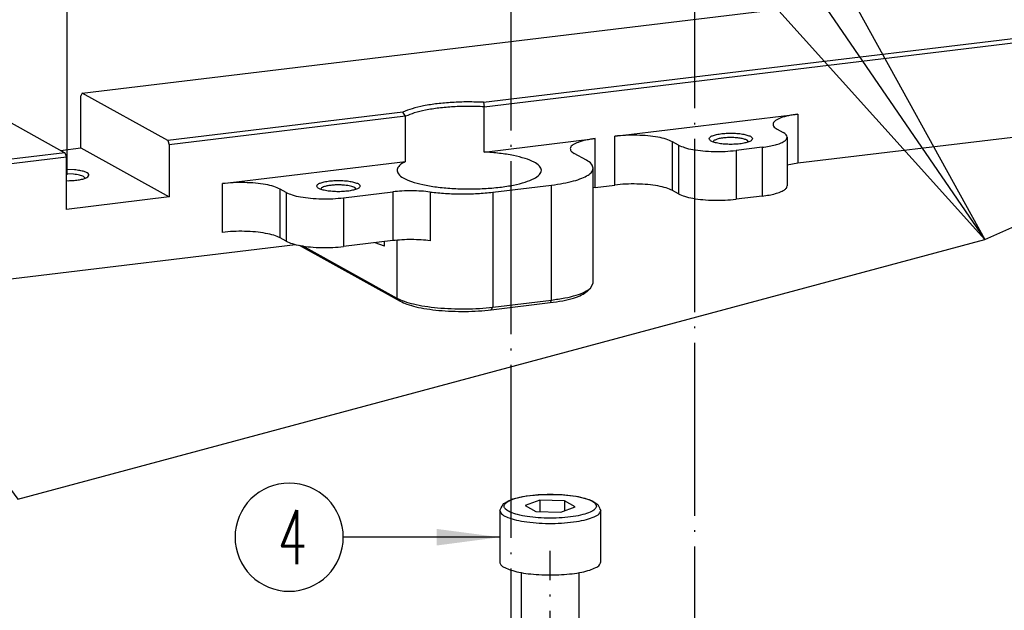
# Model space of a CAD drawing. Header units: inches. Extents: x -399 to 442, y -299 to 295.
# Tile 39 of 138: x -116 to -61, y 96 to 128. Entities that reach past the tile are written whole.
import ezdxf

# ---------------------------------------------------------------- set-up
doc = ezdxf.new("R2010")
doc.units = ezdxf.units.IN
doc.linetypes.add('DOT_CENTER', pattern=[14, 12, -1, 0, -1])
doc.layers.add('1', color=7, linetype='Continuous')
doc.styles.add('CONVERTER_13', font='txt.shx', dxfattribs={"width": 0.63})
doc.dimstyles.get("Standard").update_dxf_attribs({"dimtxt": 0.18, "dimasz": 0.18, "dimexe": 0.18, "dimexo": 0.0625, "dimgap": 0.09, "dimtad": 0, "dimtih": 1, "dimtoh": 1, "dimdec": 4, "dimzin": 0, "dimdsep": 46, "dimtxsty": 'Standard', "dimcen": 0.09, "dimadec": 0, "dimazin": 0, "dimtfac": 1, "dimtdec": 4, "dimtofl": 0, "dimtmove": 0, "dimatfit": 3, "dimfxl": 1, "dimtolj": 1, "dimtzin": 0, "dimarcsym": 0})

# ---------------------------------------------------------------- blocks, each defined once
blk = doc.blocks.new('0515-0488_5__8', base_point=(-111.527, 114.637))
at = {"color": 7, "linetype": 'Continuous'}
for p, q in [((-111.157, 126.904), (-110.93, 127.026)), ((-110.93, 127.026), (-110.747, 127.105)), ((-110.747, 127.105), (-110.621, 127.167)), ((-110.621, 127.167), (-109.685, 127.374)), ((-108.759, 127.068), (-109.753, 126.701)), ((-109.685, 127.374), (-108.547, 127.48)), ((-107.034, 127.029), (-108.759, 127.068)), ((-108.759, 127.068), (-108.759, 126.289)), ((-108.547, 127.48), (-107.343, 127.472)), ((-107.343, 127.472), (-106.225, 127.351)), ((-107.034, 127.029), (-107.034, 126.352)), ((-106.302, 126.623), (-107.034, 127.029)), ((-106.225, 127.351), (-105.325, 127.131)), ((-105.325, 127.131), (-105.119, 127.026)), ((-105.119, 127.026), (-104.728, 126.777)), ((-111.527, 126.372), (-111.456, 126.49)), ((-111.527, 126.372), (-111.527, 122.798)), ((-111.456, 126.49), (-111.434, 126.559)), ((-111.434, 126.559), (-111.359, 126.668)), ((-111.359, 126.668), (-111.263, 126.839)), ((-111.263, 126.839), (-111.157, 126.904)), ((-109.753, 126.701), (-109.021, 126.295)), ((-109.021, 126.295), (-107.295, 126.256)), ((-107.295, 126.256), (-106.302, 126.623)), ((-104.728, 126.777), (-104.62, 126.559)), ((-104.62, 126.559), (-104.599, 126.46)), ((-104.599, 126.46), (-104.527, 126.372)), ((-104.527, 122.798), (-104.527, 126.372)), ((-110.027, 115.409), (-110.027, 122.073)), ((-106.027, 115.409), (-106.027, 122.07)), ((-106.101, 115.27), (-106.027, 115.409)), ((-109.954, 115.27), (-109.617, 114.957)), ((-106.101, 115.27), (-106.438, 114.957))]:
    blk.add_line(p, q, dxfattribs=at)
at = {"color": 1, "linetype": 'Continuous'}
for points, knots in [([(-104.827, 126.662), (-104.858, 126.739), (-104.935, 126.936), (-105.311, 127.107), (-105.803, 127.273), (-106.461, 127.394), (-107.216, 127.473), (-108.028, 127.499), (-108.839, 127.473), (-109.596, 127.394), (-110.248, 127.273), (-110.754, 127.107), (-111.098, 126.936), (-111.278, 126.662), (-111.098, 126.388), (-110.754, 126.218), (-110.248, 126.052), (-109.596, 125.931), (-108.839, 125.851), (-108.028, 125.825), (-107.216, 125.851), (-106.461, 125.931), (-105.803, 126.052), (-105.311, 126.218), (-104.935, 126.388), (-104.858, 126.585), (-104.827, 126.662)], [0, 0, 0, 0, 0.240498, 0.617454, 1.154144, 1.829828, 2.60603, 3.434731, 4.263433, 5.039635, 5.715319, 6.252009, 6.628965, 6.869463, 7.109961, 7.486917, 8.023607, 8.699291, 9.475493, 10.304194, 11.132896, 11.909098, 12.584782, 13.121472, 13.498428, 13.738926, 13.738926, 13.738926, 13.738926]), ([(-111.52, 126.312), (-111.467, 126.23), (-111.333, 126.023), (-110.902, 125.848), (-110.336, 125.676), (-109.609, 125.554), (-108.786, 125.478), (-107.913, 125.458), (-107.047, 125.493), (-106.246, 125.582), (-105.552, 125.716), (-105.034, 125.895), (-104.639, 126.08), (-104.559, 126.29), (-104.527, 126.372)], [0, 0, 0, 0, 0.285595, 0.727664, 1.334891, 2.081169, 2.924787, 3.815428, 4.698958, 5.521814, 6.235419, 6.801268, 7.199409, 7.455862, 7.455862, 7.455862, 7.455862])]:
    blk.add_open_spline(points, degree=3, knots=knots, dxfattribs=at)
at = {"color": 7, "linetype": 'Continuous'}
for points, knots in [([(-111.527, 126.372), (-111.527, 126.362), (-111.526, 126.342), (-111.522, 126.322), (-111.52, 126.312)], [0, 0, 0, 0, 0.03028317, 0.06103012, 0.06103012, 0.06103012, 0.06103012]), ([(-111.527, 122.798), (-111.504, 122.727), (-111.447, 122.55), (-111.14, 122.376), (-110.731, 122.21), (-110.178, 122.075), (-109.524, 121.971), (-108.795, 121.907), (-108.027, 121.885), (-107.26, 121.907), (-106.531, 121.971), (-105.877, 122.075), (-105.323, 122.21), (-104.915, 122.376), (-104.608, 122.55), (-104.551, 122.727), (-104.527, 122.798)], [0, 0, 0, 0, 0.219847, 0.54182, 0.99279, 1.565247, 2.237587, 2.980384, 3.759539, 4.538693, 5.28149, 5.953829, 6.526286, 6.977255, 7.299227, 7.519074, 7.519074, 7.519074, 7.519074]), ([(-110.027, 115.409), (-110.023, 115.385), (-110.014, 115.331), (-109.976, 115.292), (-109.954, 115.27)], [0, 0, 0, 0, 0.0723654, 0.1602324, 0.1602324, 0.1602324, 0.1602324]), ([(-109.954, 115.27), (-109.896, 115.23), (-109.756, 115.133), (-109.472, 115.047), (-109.117, 114.968), (-108.853, 114.938), (-108.711, 114.923)], [0, 0, 0, 0, 0.213034, 0.508653, 0.878258, 1.305021, 1.305021, 1.305021, 1.305021]), ([(-109.617, 114.957), (-109.569, 114.923), (-109.453, 114.843), (-109.219, 114.772), (-108.927, 114.707), (-108.709, 114.683), (-108.592, 114.67)], [0, 0, 0, 0, 0.175753, 0.419639, 0.724563, 1.076642, 1.076642, 1.076642, 1.076642]), ([(-108.711, 114.923), (-108.533, 114.91), (-108.173, 114.885), (-107.638, 114.896), (-107.132, 114.938), (-106.694, 115.018), (-106.344, 115.11), (-106.172, 115.224), (-106.101, 115.27)], [0, 0, 0, 0, 0.536405, 1.083193, 1.602162, 2.057702, 2.420662, 2.674264, 2.674264, 2.674264, 2.674264]), ([(-108.592, 114.67), (-108.445, 114.659), (-108.147, 114.638), (-107.706, 114.648), (-107.289, 114.683), (-106.928, 114.749), (-106.639, 114.824), (-106.496, 114.918), (-106.438, 114.957)], [0, 0, 0, 0, 0.442536, 0.893638, 1.321789, 1.697611, 1.997052, 2.206272, 2.206272, 2.206272, 2.206272])]:
    blk.add_open_spline(points, degree=3, knots=knots, dxfattribs=at)
at = {"layer": '1', "color": 1, "linetype": 'DOT_CENTER'}
blk.add_line((-108.027, 107.408), (-108.027, 123.573), dxfattribs=at)
blk = doc.blocks.new('N2390-20305_plate__15', base_point=(-318.006, 84.092))
at = {"color": 7, "linetype": 'Continuous'}
for p, q in [((-140.455, 155.305), (-73.139, 163.429)), ((-112.644, 154.663), (-66.316, 160.254)), ((-112.613, 154.354), (-66.21, 159.954)), ((-140.455, 155.305), (-140.561, 155.122)), ((-140.561, 151.5), (-140.561, 155.122)), ((-134.538, 152.021), (-140.455, 155.305)), ((-147.569, 154.446), (-141.653, 151.162)), ((-112.644, 154.663), (-112.613, 154.354)), ((-112.613, 151.215), (-112.613, 154.354)), ((-90.862, 150.459), (-57.338, 154.505)), ((-118.231, 153.989), (-134.538, 152.021)), ((-118.051, 153.698), (-134.433, 151.721)), ((-118.051, 153.698), (-118.231, 153.989)), ((-118.051, 150.558), (-118.051, 153.698)), ((-103.55, 152.309), (-90.862, 153.84)), ((-92.313, 152.808), (-91.89, 152.573)), ((-91.609, 152.245), (-91.609, 148.865)), ((-141.957, 151.331), (-140.561, 151.5)), ((-140.561, 151.5), (-134.433, 148.098)), ((-134.538, 152.021), (-134.433, 151.721)), ((-134.433, 151.721), (-134.433, 148.098)), ((-112.613, 151.215), (-104.91, 152.144)), ((-99.141, 151.698), (-99.563, 151.933)), ((-96.69, 152.005), (-96.739, 151.924)), ((-93.341, 151.542), (-95.154, 151.323)), ((-94.284, 151.927), (-94.383, 152.031)), ((-141.653, 151.162), (-216.106, 142.176)), ((-141.547, 150.862), (-216, 141.876)), ((-141.653, 151.162), (-141.547, 150.862)), ((-141.547, 147.24), (-141.547, 150.862)), ((-105.515, 150.643), (-106.361, 151.113)), ((-130.739, 149.027), (-118.051, 150.558)), ((-91.609, 150.317), (-90.862, 150.459)), ((-140.985, 149.981), (-141.547, 150.003)), ((-141.07, 149.679), (-141.547, 149.698)), ((-140.266, 149.407), (-140.365, 149.511)), ((-105.047, 142.128), (-105.047, 150.097)), ((-141.547, 149.233), (-141.432, 149.228)), ((-121.474, 148.646), (-121.572, 148.75)), ((-112.012, 148.431), (-107.934, 148.924)), ((-104.91, 148.764), (-105.047, 148.738)), ((-104.91, 148.764), (-103.55, 148.928)), ((-134.433, 148.098), (-141.547, 147.24)), ((-126.33, 148.417), (-126.753, 148.652)), ((-123.879, 148.724), (-123.928, 148.642)), ((-122.343, 148.041), (-118.94, 148.452)), ((-99.141, 148.318), (-99.563, 148.552)), ((-93.341, 148.161), (-95.154, 147.942)), ((-145.988, 142.357), (-125.683, 144.808)), ((-126.33, 145.036), (-126.753, 145.271)), ((-125.429, 144.759), (-118.43, 140.874)), ((-125.207, 144.724), (-118.657, 141.089)), ((-118.94, 145.071), (-122.343, 144.661)), ((-119.502, 144.697), (-120.149, 144.925)), ((-105.23, 141.781), (-105.047, 142.128)), ((-105.471, 141.557), (-105.23, 141.781)), ((-112.118, 140.28), (-108.04, 140.772)), ((-112.012, 140.463), (-107.934, 140.955))]:
    blk.add_line(p, q, dxfattribs=at)
at = {"color": 1, "linetype": 'Continuous'}
for p, q in [((-90.862, 153.84), (-90.862, 150.459)), ((-103.55, 148.928), (-103.55, 152.309)), ((-104.91, 148.764), (-104.91, 152.144)), ((-99.563, 148.552), (-99.563, 151.933)), ((-99.141, 151.698), (-99.141, 148.318)), ((-93.341, 151.542), (-93.341, 148.161)), ((-95.154, 151.323), (-95.154, 147.942)), ((-130.739, 145.646), (-130.739, 149.027)), ((-107.934, 140.955), (-107.934, 148.924)), ((-126.753, 145.271), (-126.753, 148.652)), ((-126.33, 148.417), (-126.33, 145.036)), ((-118.94, 148.452), (-118.94, 145.071)), ((-116.342, 148.444), (-116.342, 145.064)), ((-112.012, 148.431), (-112.012, 140.463)), ((-122.343, 148.041), (-122.343, 144.661)), ((-119.502, 144.697), (-119.502, 145.004)), ((-118.657, 145.089), (-118.657, 141.089)), ((-118.657, 141.089), (-118.43, 140.874)), ((-107.934, 140.955), (-108.04, 140.772)), ((-112.118, 140.28), (-112.012, 140.463))]:
    blk.add_line(p, q, dxfattribs=at)
at = {"color": 7, "linetype": 'Continuous'}
for points, knots in [([(-112.644, 154.663), (-113.008, 154.675), (-113.735, 154.7), (-114.809, 154.663), (-115.832, 154.575), (-116.76, 154.432), (-117.559, 154.255), (-118.023, 154.071), (-118.231, 153.989)], [0, 0, 0, 0, 1.09222, 2.180593, 3.220986, 4.171849, 4.996756, 5.66756, 5.66756, 5.66756, 5.66756]), ([(-112.613, 154.354), (-112.968, 154.367), (-113.678, 154.394), (-114.727, 154.36), (-115.727, 154.275), (-116.631, 154.134), (-117.405, 153.962), (-117.852, 153.779), (-118.051, 153.698)], [0, 0, 0, 0, 1.065466, 2.129366, 3.146321, 4.073613, 4.873923, 5.518772, 5.518772, 5.518772, 5.518772]), ([(-90.862, 153.84), (-91.083, 153.809), (-91.485, 153.752), (-92.013, 153.608), (-92.374, 153.448), (-92.62, 153.237), (-92.559, 152.947), (-92.405, 152.86), (-92.313, 152.808)], [0, 0, 0, 0, 0.669426, 1.21922, 1.623071, 1.883635, 2.088999, 2.39368, 2.39368, 2.39368, 2.39368]), ([(-99.563, 151.933), (-99.702, 151.994), (-100.022, 152.136), (-100.596, 152.254), (-101.277, 152.346), (-102.026, 152.386), (-102.793, 152.382), (-103.301, 152.333), (-103.55, 152.309)], [0, 0, 0, 0, 0.454191, 1.047611, 1.748557, 2.514407, 3.296869, 4.046262, 4.046262, 4.046262, 4.046262]), ([(-94.016, 152.136), (-94.033, 152.175), (-94.078, 152.279), (-94.285, 152.36), (-94.553, 152.442), (-94.908, 152.496), (-95.307, 152.526), (-95.724, 152.526), (-96.124, 152.496), (-96.476, 152.442), (-96.752, 152.36), (-96.94, 152.279), (-97.044, 152.136), (-96.94, 151.993), (-96.752, 151.911), (-96.476, 151.83), (-96.124, 151.776), (-95.724, 151.746), (-95.307, 151.746), (-94.908, 151.776), (-94.553, 151.83), (-94.285, 151.911), (-94.078, 151.993), (-94.033, 152.097), (-94.016, 152.136)], [0, 0, 0, 0, 0.125121, 0.328982, 0.620777, 0.98488, 1.395712, 1.822656, 2.233487, 2.597591, 2.889385, 3.093247, 3.218367, 3.343487, 3.54735, 3.839144, 4.203247, 4.614079, 5.041023, 5.451855, 5.815957, 6.107753, 6.311614, 6.436735, 6.436735, 6.436735, 6.436735]), ([(-94.383, 152.031), (-94.449, 152.06), (-94.605, 152.127), (-94.884, 152.177), (-95.213, 152.213), (-95.569, 152.222), (-95.92, 152.206), (-96.236, 152.162), (-96.496, 152.107), (-96.633, 152.035), (-96.69, 152.005)], [0, 0, 0, 0, 0.217105, 0.505829, 0.845959, 1.210949, 1.571561, 1.89902, 2.168226, 2.361834, 2.361834, 2.361834, 2.361834]), ([(-93.341, 151.542), (-93.178, 151.564), (-92.871, 151.606), (-92.449, 151.701), (-92.099, 151.811), (-91.842, 151.937), (-91.654, 152.072), (-91.623, 152.194), (-91.609, 152.245)], [0, 0, 0, 0, 0.494039, 0.930703, 1.297466, 1.586483, 1.798441, 1.953864, 1.953864, 1.953864, 1.953864]), ([(-91.609, 152.245), (-91.628, 152.305), (-91.674, 152.452), (-91.81, 152.528), (-91.89, 152.573)], [0, 0, 0, 0, 0.1824828, 0.446517, 0.446517, 0.446517, 0.446517]), ([(-104.91, 152.144), (-105.13, 152.113), (-105.532, 152.057), (-106.061, 151.913), (-106.422, 151.752), (-106.667, 151.541), (-106.607, 151.252), (-106.453, 151.165), (-106.361, 151.113)], [0, 0, 0, 0, 0.669426, 1.21922, 1.623071, 1.883635, 2.088999, 2.39368, 2.39368, 2.39368, 2.39368]), ([(-99.141, 151.698), (-99.002, 151.637), (-98.682, 151.495), (-98.108, 151.377), (-97.428, 151.285), (-96.678, 151.245), (-95.911, 151.25), (-95.403, 151.299), (-95.154, 151.323)], [0, 0, 0, 0, 0.454191, 1.047611, 1.748557, 2.514407, 3.296869, 4.046262, 4.046262, 4.046262, 4.046262]), ([(-118.051, 150.558), (-118.198, 150.482), (-118.443, 150.354), (-118.693, 150.014), (-118.554, 149.636), (-118.163, 149.378), (-117.588, 149.135), (-116.813, 148.935), (-115.881, 148.779), (-114.836, 148.681), (-113.73, 148.644), (-112.619, 148.671), (-111.56, 148.76), (-110.608, 148.907), (-109.806, 149.1), (-109.196, 149.339), (-108.782, 149.59), (-108.584, 149.95), (-108.785, 150.309), (-109.2, 150.56), (-109.813, 150.798), (-110.616, 150.991), (-111.57, 151.141), (-112.254, 151.189), (-112.613, 151.215)], [0, 0, 0, 0, 0.498667, 0.834614, 1.139652, 1.579254, 2.206269, 3.013862, 3.971932, 5.037926, 6.161871, 7.290094, 8.368655, 9.346765, 10.180426, 10.837115, 11.305008, 11.622971, 11.941809, 12.411363, 13.069757, 13.904899, 14.884134, 15.963382, 15.963382, 15.963382, 15.963382]), ([(-105.047, 150.097), (-105.078, 150.196), (-105.154, 150.441), (-105.381, 150.568), (-105.515, 150.643)], [0, 0, 0, 0, 0.3041369, 0.7441917, 0.7441917, 0.7441917, 0.7441917]), ([(-141.432, 149.228), (-141.297, 149.232), (-141.038, 149.24), (-140.678, 149.286), (-140.374, 149.351), (-140.158, 149.435), (-140.004, 149.53), (-139.993, 149.687), (-140.139, 149.788), (-140.345, 149.871), (-140.641, 149.941), (-140.863, 149.967), (-140.985, 149.981)], [0, 0, 0, 0, 0.404769, 0.776773, 1.090962, 1.328688, 1.484318, 1.590875, 1.738203, 1.966729, 2.273185, 2.639917, 2.639917, 2.639917, 2.639917]), ([(-140.365, 149.511), (-140.406, 149.531), (-140.499, 149.574), (-140.662, 149.617), (-140.856, 149.655), (-140.996, 149.67), (-141.07, 149.679)], [0, 0, 0, 0, 0.1362388, 0.3064893, 0.5061736, 0.7288145, 0.7288145, 0.7288145, 0.7288145]), ([(-107.934, 148.924), (-107.662, 148.961), (-107.149, 149.031), (-106.446, 149.189), (-105.863, 149.373), (-105.436, 149.583), (-105.122, 149.808), (-105.069, 150.011), (-105.047, 150.097)], [0, 0, 0, 0, 0.8234, 1.551174, 2.162447, 2.644142, 2.997404, 3.256443, 3.256443, 3.256443, 3.256443]), ([(-126.753, 148.652), (-126.891, 148.713), (-127.211, 148.855), (-127.786, 148.973), (-128.466, 149.065), (-129.215, 149.105), (-129.982, 149.1), (-130.491, 149.051), (-130.739, 149.027)], [0, 0, 0, 0, 0.454191, 1.047611, 1.748557, 2.514407, 3.296869, 4.046262, 4.046262, 4.046262, 4.046262]), ([(-121.205, 148.854), (-121.222, 148.894), (-121.267, 148.997), (-121.474, 149.079), (-121.742, 149.16), (-122.097, 149.214), (-122.496, 149.244), (-122.913, 149.244), (-123.313, 149.214), (-123.665, 149.16), (-123.942, 149.079), (-124.13, 148.997), (-124.233, 148.854), (-124.13, 148.712), (-123.942, 148.63), (-123.665, 148.548), (-123.313, 148.495), (-122.913, 148.465), (-122.496, 148.465), (-122.097, 148.495), (-121.742, 148.548), (-121.474, 148.63), (-121.267, 148.712), (-121.222, 148.815), (-121.205, 148.854)], [0, 0, 0, 0, 0.125121, 0.328982, 0.620777, 0.98488, 1.395712, 1.822656, 2.233487, 2.597591, 2.889385, 3.093247, 3.218367, 3.343487, 3.54735, 3.839144, 4.203247, 4.614079, 5.041023, 5.451855, 5.815957, 6.107753, 6.311614, 6.436735, 6.436735, 6.436735, 6.436735]), ([(-122.277, 148.917), (-122.383, 148.925), (-122.598, 148.94), (-122.917, 148.935), (-123.223, 148.912), (-123.492, 148.867), (-123.713, 148.814), (-123.83, 148.751), (-123.879, 148.724)], [0, 0, 0, 0, 0.319105, 0.645132, 0.957379, 1.236308, 1.465389, 1.63366, 1.63366, 1.63366, 1.63366]), ([(-121.572, 148.75), (-121.613, 148.769), (-121.706, 148.813), (-121.87, 148.856), (-122.063, 148.894), (-122.203, 148.909), (-122.277, 148.917)], [0, 0, 0, 0, 0.1362376, 0.3064856, 0.5061663, 0.7288029, 0.7288029, 0.7288029, 0.7288029]), ([(-99.563, 148.552), (-99.702, 148.614), (-100.022, 148.755), (-100.596, 148.874), (-101.277, 148.966), (-102.026, 149.005), (-102.793, 149.001), (-103.301, 148.952), (-103.55, 148.928)], [0, 0, 0, 0, 0.454191, 1.047611, 1.748557, 2.514407, 3.296869, 4.046262, 4.046262, 4.046262, 4.046262]), ([(-93.341, 148.161), (-93.178, 148.183), (-92.871, 148.225), (-92.449, 148.32), (-92.099, 148.43), (-91.842, 148.557), (-91.654, 148.692), (-91.623, 148.813), (-91.609, 148.865)], [0, 0, 0, 0, 0.494039, 0.930703, 1.297466, 1.586483, 1.798441, 1.953864, 1.953864, 1.953864, 1.953864]), ([(-126.33, 148.417), (-126.191, 148.356), (-125.871, 148.214), (-125.297, 148.095), (-124.617, 148.003), (-123.867, 147.964), (-123.101, 147.968), (-122.592, 148.017), (-122.343, 148.041)], [0, 0, 0, 0, 0.454191, 1.047611, 1.748557, 2.514407, 3.296869, 4.046262, 4.046262, 4.046262, 4.046262]), ([(-116.342, 148.444), (-116.552, 148.467), (-116.983, 148.513), (-117.638, 148.53), (-118.295, 148.517), (-118.728, 148.473), (-118.94, 148.452)], [0, 0, 0, 0, 0.633068, 1.298654, 1.965848, 2.603637, 2.603637, 2.603637, 2.603637]), ([(-116.342, 148.444), (-115.992, 148.407), (-115.275, 148.33), (-114.182, 148.302), (-113.087, 148.324), (-112.365, 148.396), (-112.012, 148.431)], [0, 0, 0, 0, 1.055113, 2.164424, 3.276413, 4.339395, 4.339395, 4.339395, 4.339395]), ([(-99.141, 148.318), (-99.002, 148.256), (-98.682, 148.115), (-98.108, 147.996), (-97.428, 147.904), (-96.678, 147.865), (-95.911, 147.869), (-95.403, 147.918), (-95.154, 147.942)], [0, 0, 0, 0, 0.454191, 1.047611, 1.748557, 2.514407, 3.296869, 4.046262, 4.046262, 4.046262, 4.046262]), ([(-126.753, 145.271), (-126.891, 145.332), (-127.211, 145.474), (-127.786, 145.592), (-128.466, 145.684), (-129.215, 145.724), (-129.982, 145.719), (-130.491, 145.67), (-130.739, 145.646)], [0, 0, 0, 0, 0.454191, 1.047611, 1.748557, 2.514407, 3.296869, 4.046262, 4.046262, 4.046262, 4.046262]), ([(-126.33, 145.036), (-126.191, 144.975), (-125.871, 144.833), (-125.297, 144.715), (-124.617, 144.623), (-123.867, 144.583), (-123.101, 144.588), (-122.592, 144.637), (-122.343, 144.661)], [0, 0, 0, 0, 0.454191, 1.047611, 1.748557, 2.514407, 3.296869, 4.046262, 4.046262, 4.046262, 4.046262]), ([(-116.342, 145.064), (-116.552, 145.086), (-116.983, 145.132), (-117.638, 145.149), (-118.295, 145.136), (-118.728, 145.093), (-118.94, 145.071)], [0, 0, 0, 0, 0.633068, 1.298654, 1.965848, 2.603637, 2.603637, 2.603637, 2.603637]), ([(-108.04, 140.772), (-107.747, 140.812), (-107.201, 140.887), (-106.47, 141.069), (-105.885, 141.262), (-105.594, 141.469), (-105.471, 141.557)], [0, 0, 0, 0, 0.88593, 1.649571, 2.263478, 2.715037, 2.715037, 2.715037, 2.715037]), ([(-107.934, 140.955), (-107.626, 140.997), (-107.051, 141.076), (-106.282, 141.267), (-105.666, 141.471), (-105.36, 141.689), (-105.23, 141.781)], [0, 0, 0, 0, 0.932555, 1.736385, 2.382602, 2.857928, 2.857928, 2.857928, 2.857928]), ([(-118.657, 141.089), (-118.492, 141.011), (-118.122, 140.837), (-117.466, 140.664), (-116.691, 140.514), (-115.816, 140.409), (-114.877, 140.348), (-113.91, 140.335), (-112.95, 140.367), (-112.32, 140.431), (-112.012, 140.463)], [0, 0, 0, 0, 0.544952, 1.225946, 2.024672, 2.915222, 3.866792, 4.845604, 5.816599, 6.745083, 6.745083, 6.745083, 6.745083]), ([(-118.43, 140.874), (-118.274, 140.801), (-117.922, 140.636), (-117.299, 140.471), (-116.563, 140.329), (-115.731, 140.229), (-114.84, 140.17), (-113.921, 140.159), (-113.009, 140.188), (-112.411, 140.25), (-112.118, 140.28)], [0, 0, 0, 0, 0.517704, 1.164649, 1.923439, 2.769461, 3.673453, 4.603324, 5.525769, 6.407828, 6.407828, 6.407828, 6.407828])]:
    blk.add_open_spline(points, degree=3, knots=knots, dxfattribs=at)
blk = doc.blocks.new('N2390-20305__16', base_point=(-318.006, 84.092))
blk.add_blockref('N2390-20305_plate__15', (-318.006, 84.092))
blk = doc.blocks.new('N2390-60305__17', base_point=(-318.006, -142.861))
for name, p in [('N2390-20305__16', (-318.006, 84.092)), ('0515-0488_5__8', (-111.527, 114.637))]:
    blk.add_blockref(name, p)
blk = doc.blocks.new('0515-1946_4__69', base_point=(-100.922, 174.191))
at = {"layer": '1', "color": 1, "linetype": 'DOT_CENTER'}
blk.add_line((-98.022, 180.373), (-98.022, -67.771), dxfattribs=at)
blk = doc.blocks.new('0515-1946_3__70', base_point=(-113.664, 172.653))
at = {"layer": '1', "color": 1, "linetype": 'DOT_CENTER'}
blk.add_line((-110.764, 178.835), (-110.764, -69.309), dxfattribs=at)
blk = doc.blocks.new('0515-0773_3', base_point=(-144.198, 255.539))
at = {"layer": '1', "color": 1, "linetype": 'DOT_CENTER'}
blk.add_line((-141.498, 149.633), (-141.498, 262.598), dxfattribs=at)
blk = doc.blocks.new('N2390-60301__120', base_point=(-230.231, 166.276))
for name, p in [('0515-0773_3', (-144.198, 255.539)), ('0515-1946_4__69', (-100.922, 174.191)), ('0515-1946_3__70', (-113.664, 172.653))]:
    blk.add_blockref(name, p)
blk = doc.blocks.new('N2494-90112__127', base_point=(-386.375, -319.122))
for name, p in [('N2390-60301__120', (-230.231, 166.276)), ('N2390-60305__17', (-318.006, -142.861))]:
    blk.add_blockref(name, p)
blk = doc.blocks.new('gen1', base_point=(-147.5, 38.75))
at = {"layer": '1', "color": 1}
blk.add_lwpolyline([(-126.119, 120.761), (-126.119, 120.761, 0.414214), (-122.369, 124.511), (-122.369, 124.511, 0.414214), (-126.119, 128.261), (-126.119, 128.261, 0.414214), (-129.869, 124.511), (-129.869, 124.511, 0.414214)], format="xyb", close=True, dxfattribs=at)
at = {"layer": '1', "color": 3}
blk.add_solid([(-115.902, 123.935), (-115.902, 125.087), (-111.527, 124.511)], dxfattribs=at)
blk.add_blockref('N2494-90112__127', (-386.375, -319.122))
at = {"layer": '1', "color": 1, "style": 'CONVERTER_13', "width": 0.63}
blk.add_text('4', height=3.75, dxfattribs=at).set_placement((-126.906, 122.636))
at = {"layer": '1', "color": 3, "linetype": 'Continuous', "has_arrowhead": 0}
for points in [[(-189.297, 186.259), (-144.913, 127.157), (-77.913, 145.157)], [(-93.902, 168.492), (-77.913, 145.157), (1.087, 180.157)], [(-96.522, 178.873), (-77.913, 145.157)], [(-107.97, 178.539), (-77.913, 145.157)], [(-111.527, 124.511), (-122.369, 124.511)]]:
    blk.add_leader(points, dimstyle='Standard', dxfattribs=at)

msp = doc.modelspace()

# ---------------------------------------------------------------- block references
at = {"xscale": 0.8, "yscale": 0.8, "zscale": 0.8}
msp.add_blockref('gen1', (-118, 31), dxfattribs=at)

doc.saveas('drawing.dxf')
